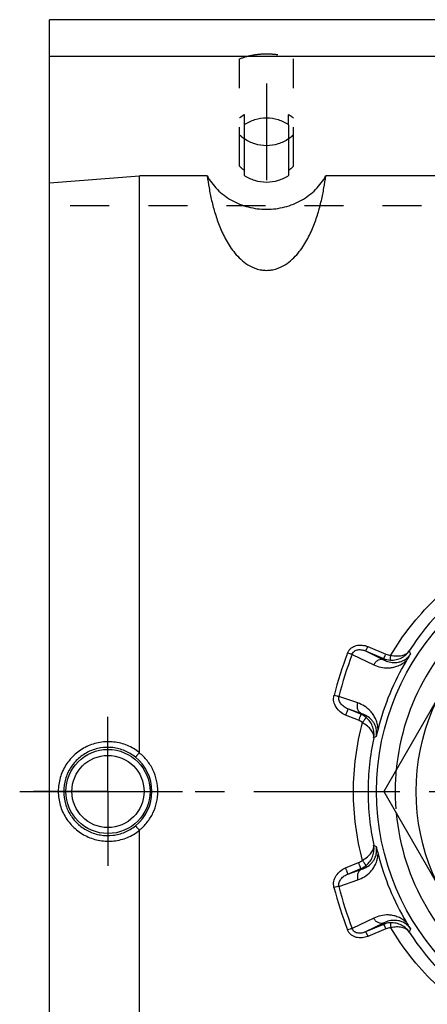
# Model space of a CAD drawing. Header units: millimetres. Extents: x 399 to 601, y 366 to 634.
# Tile 7 of 11: x 399 to 467, y 464 to 629. Entities that reach past the tile are written whole.
import ezdxf

# ---------------------------------------------------------------- set-up
doc = ezdxf.new("R2010")
doc.units = ezdxf.units.MM
doc.header["$LTSCALE"] = 65.185185
doc.linetypes.add('CENTER', pattern=[0.6, 0.375, -0.075, 0.075, -0.075])
doc.linetypes.add('HIDDEN', pattern=[0.2, 0.1, -0.1])
for name, color, linetype in [('ACHSEN_S', 7, 'CONTINUOUS'), ('FASEN', 7, 'CONTINUOUS'), ('FLAECHEN', 7, 'CONTINUOUS'), ('KOERPER', 7, 'CONTINUOUS'), ('KONST.EL_MIT_GEO', 7, 'CONTINUOUS')]:
    doc.layers.add(name, color=color, linetype=linetype)

msp = doc.modelspace()

# ---------------------------------------------------------------- linework, layer by layer
at = {"layer": 'ACHSEN_S', "color": 2, "linetype": 'CENTER'}
msp.add_line((398.75, 500), (601.25, 500), dxfattribs=at)
at = {"layer": 'FASEN', "color": 7, "linetype": 'Continuous'}
msp.add_circle((500, 500), 41.6, dxfattribs=at)
for start, end in [(125.3846, 174.6153), (185.3847, 234.6154)]:
    msp.add_arc((500, 500), 38.5, start, end, dxfattribs=at)
at = {"layer": 'FASEN', "color": 8, "linetype": 'HIDDEN'}
msp.add_arc((500, 500), 38.5, 174.6153, 185.3847, dxfattribs=at)
at = {"layer": 'FLAECHEN', "color": 7, "linetype": 'Continuous'}
for p, q in [((403.75, 622.86), (403.75, 629)), ((596.25, 629), (403.75, 629)), ((596.25, 622.86), (403.75, 622.86))]:
    msp.add_line(p, q, dxfattribs=at)
at = {"layer": 'FLAECHEN', "color": 2, "linetype": 'CENTER'}
for p, q in [((440, 618.33), (440, 602.19)), ((413.5, 500), (413.5, 512.45)), ((413.5, 500), (401.05, 500)), ((413.5, 500), (413.5, 487.55)), ((413.5, 500), (425.95, 500))]:
    msp.add_line(p, q, dxfattribs=at)
at = {"layer": 'FLAECHEN', "color": 8, "linetype": 'HIDDEN'}
msp.add_line((596.25, 597.86), (403.75, 597.86), dxfattribs=at)
at = {"layer": 'KOERPER', "color": 8, "linetype": 'HIDDEN'}
for p, q in [((435.5, 604.5), (435.5, 622.45)), ((444.5, 604.5), (444.5, 622.45)), ((436.3, 611.44), (436.3, 613.1)), ((443.7, 611.44), (443.7, 613.1))]:
    msp.add_line(p, q, dxfattribs=at)
at = {"layer": 'KOERPER', "color": 7, "linetype": 'Continuous'}
for p, q in [((436.3, 602.95), (436.3, 611.44)), ((443.7, 611.44), (443.7, 602.95))]:
    msp.add_line(p, q, dxfattribs=at)
at = {"layer": 'KOERPER', "color": 8, "linetype": 'HIDDEN'}
for centre, radius, start, end in [((439.69, 607.39), 6.66, 121.2797, 128.9478), ((439.9, 603.05), 10.68, 109.6952, 110.1039), ((438.77, 586.88), 26.32, 95.3837, 95.5404), ((440.1, 603.05), 10.68, 69.8961, 70.3048), ((441.23, 586.88), 26.32, 84.4596, 84.6163), ((440.29, 607.35), 6.7, 51.0787, 58.6938), ((439.65, 608.58), 5.82, 224.5329, 234.8765), ((440.39, 608.54), 5.76, 305.0733, 315.5174)]:
    msp.add_arc(centre, radius, start, end, dxfattribs=at)
at = {"layer": 'KOERPER', "color": 7, "linetype": 'Continuous'}
for points in [[(436.3, 611.44), (436.83, 611.81), (438.03, 612.39), (440, 612.69), (441.97, 612.39), (443.17, 611.81), (443.7, 611.44)], [(443.7, 602.95), (443.17, 602.58), (441.97, 602), (440, 601.7), (438.03, 602), (436.83, 602.58), (436.3, 602.95)]]:
    msp.add_open_spline(points, degree=3, knots=[0, 0, 0, 0, 0.247523, 0.5, 0.752477, 1, 1, 1, 1], dxfattribs=at)
at = {"layer": 'KONST.EL_MIT_GEO', "color": 7, "linetype": 'Continuous'}
for p, q in [((403.75, 377.14), (403.75, 622.86)), ((403.75, 601.73), (418.75, 602.92)), ((418.75, 506.52), (418.75, 602.92)), ((430.08, 602.92), (418.75, 602.92)), ((550.08, 602.92), (449.92, 602.92)), ((479.79, 535), (459.59, 500)), ((456.55, 523.48), (459.57, 522.22)), ((456.55, 523.48), (459.65, 521.97)), ((456.93, 524.22), (459.96, 522.96)), ((454.32, 522.92), (457.92, 521.17)), ((459.57, 522.22), (459.65, 521.97)), ((455.27, 514.79), (452.1, 515.88)), ((455.76, 512.9), (453.6, 513.8)), ((455.93, 512.99), (453.6, 513.8)), ((455.38, 511.89), (453.22, 512.77)), ((455.93, 512.99), (455.76, 512.9)), ((459.59, 500), (479.79, 465)), ((418.75, 397.08), (418.75, 493.48)), ((453.22, 487.23), (455.38, 488.11)), ((453.6, 486.2), (455.76, 487.1)), ((453.6, 486.2), (455.93, 487.01)), ((455.76, 487.1), (455.93, 487.01)), ((452.1, 484.12), (455.27, 485.21)), ((457.92, 478.83), (454.32, 477.08)), ((459.65, 478.03), (456.55, 476.52)), ((459.57, 477.78), (456.55, 476.52)), ((459.65, 478.03), (459.57, 477.78)), ((459.96, 477.04), (456.93, 475.78))]:
    msp.add_line(p, q, dxfattribs=at)
for centre, radius in [((500, 500), 35), ((413.5, 500), 7.03), ((413.5, 500), 6.03)]:
    msp.add_circle(centre, radius, dxfattribs=at)
at = {"layer": 'KONST.EL_MIT_GEO', "color": 8, "linetype": 'HIDDEN'}
for centre, radius, start, end in [((439.65, 613.84), 5.82, 224.5326, 234.8723), ((440.39, 613.8), 5.76, 305.078, 315.517)]:
    msp.add_arc(centre, radius, start, end, dxfattribs=at)
at = {"layer": 'KONST.EL_MIT_GEO', "color": 7, "linetype": 'Continuous'}
for centre, radius, start, end in [((500.22, 500.19), 43.19, 123.0346, 147.3345), ((583.01, 565.49), 126.33, 199.4157, 199.6684), ((513.25, 500.17), 63.96, 158.9689, 165.6512), ((514.18, 500.21), 64.03, 159.2181, 165.8297), ((500, 500), 42.65, 149.1335, 165.8665), ((460.91, 525.44), 3.49, 247.4105, 266.6037), ((460.91, 525.28), 2.5, 247.5106, 266.6192), ((454.42, 509.55), 2.53, 51.3091, 67.6978), ((454.42, 509.66), 3.51, 50.9864, 67.5355), ((498.84, 500), 44.36, 164.9428, 179.9973), ((500.56, 500), 43.58, 168.1121, 180.0005), ((512.32, 395.13), 126.18, 115.3311, 115.5428), ((413.49, 500), 7.36, 359.9903, 51.3713), ((413.49, 500), 7.36, 308.6287, 0.0097), ((498.84, 500), 44.36, 180.0027, 195.0572), ((500.56, 500), 43.58, 179.9995, 191.8879), ((512.32, 604.87), 126.18, 244.4571, 244.6687), ((500, 500), 42.65, 194.1335, 210.8665), ((454.42, 490.45), 2.53, 292.3022, 308.6909), ((454.42, 490.34), 3.51, 292.4645, 309.0136), ((513.12, 499.78), 63.83, 194.3418, 201.0382), ((514.03, 499.75), 63.87, 194.1622, 200.7899), ((460.91, 474.56), 3.49, 93.3893, 112.5964), ((460.91, 474.72), 2.5, 93.3808, 112.4894), ((583.01, 434.51), 126.33, 160.3318, 160.5844), ((500.22, 499.81), 43.19, 212.6655, 236.9654)]:
    msp.add_arc(centre, radius, start, end, dxfattribs=at)
at = {"layer": 'KONST.EL_MIT_GEO', "color": 8, "linetype": 'HIDDEN'}
msp.add_open_spline([(435.5, 622.45), (436.21, 622.73), (437.69, 623.16), (440, 623.38), (442.31, 623.16), (443.79, 622.73), (444.5, 622.45)], degree=3, knots=[0, 0, 0, 0, 0.24898, 0.5, 0.75102, 1, 1, 1, 1], dxfattribs=at)
at = {"layer": 'KONST.EL_MIT_GEO', "color": 7, "linetype": 'Continuous'}
for points, knots in [([(443.7, 609.09), (443.17, 608.71), (441.97, 608.13), (440, 607.84), (438.03, 608.13), (436.83, 608.71), (436.3, 609.09)], [0, 0, 0, 0, 0.247523, 0.5, 0.752477, 1, 1, 1, 1]), ([(430.08, 602.92), (430.17, 602.24), (430.39, 600.85), (430.82, 598.73), (431.4, 596.55), (432.17, 594.32), (433.03, 592.47), (433.92, 591.02), (434.72, 589.94), (435.69, 588.91), (436.87, 587.98), (438.07, 587.41), (439.14, 587.15), (440, 587.08), (440.86, 587.15), (441.93, 587.41), (443.13, 587.98), (444.31, 588.91), (445.28, 589.94), (446.08, 591.02), (446.97, 592.47), (447.83, 594.32), (448.6, 596.55), (449.18, 598.73), (449.61, 600.85), (449.83, 602.24), (449.92, 602.92)], [0, 0, 0, 0, 0.051454, 0.105051, 0.160916, 0.219283, 0.280622, 0.312708, 0.346003, 0.380861, 0.41783, 0.457562, 0.478557, 0.5, 0.521443, 0.542438, 0.58217, 0.619139, 0.653997, 0.687292, 0.719378, 0.780717, 0.839084, 0.894949, 0.948546, 1, 1, 1, 1]), ([(430.08, 602.92), (430.3, 602.5), (430.82, 601.69), (432.09, 600.21), (434.1, 598.7), (436.93, 597.57), (440, 597.18), (443.07, 597.57), (445.9, 598.7), (447.91, 600.21), (449.18, 601.69), (449.7, 602.5), (449.92, 602.92)], [0, 0, 0, 0, 0.059804, 0.12047, 0.244235, 0.371193, 0.5, 0.628807, 0.755765, 0.87953, 0.940196, 1, 1, 1, 1]), ([(460.77, 522.78), (461.76, 524.44), (463.96, 527.65), (467.86, 531.98), (472.27, 535.78), (475.52, 537.92), (477.2, 538.88)], [0, 0, 0, 0, 0.250295, 0.500065, 0.749798, 1, 1, 1, 1]), ([(453.55, 523.13), (453.6, 523.28), (453.76, 523.58), (454.09, 523.95), (454.51, 524.22), (454.97, 524.4), (455.47, 524.48), (456.14, 524.47), (456.63, 524.34), (456.93, 524.22)], [0, 0, 0, 0, 0.123855, 0.248146, 0.37297, 0.498263, 0.623849, 0.749539, 1, 1, 1, 1]), ([(454.32, 522.92), (454.35, 523.03), (454.45, 523.22), (454.68, 523.46), (454.97, 523.62), (455.4, 523.72), (455.95, 523.7), (456.36, 523.57), (456.55, 523.48)], [0, 0, 0, 0, 0.124275, 0.251009, 0.378765, 0.505946, 0.75541, 1, 1, 1, 1]), ([(456.55, 523.48), (456.55, 523.49), (456.56, 523.49), (456.58, 523.51), (456.6, 523.55), (456.64, 523.61), (456.69, 523.7), (456.74, 523.81), (456.83, 523.98), (456.89, 524.12), (456.93, 524.22)], [0, 0, 0, 0, 0.010992, 0.02916, 0.089318, 0.180929, 0.301773, 0.448546, 0.617121, 1, 1, 1, 1]), ([(460.71, 521.96), (461.03, 521.94), (461.66, 521.99), (462.55, 522.3), (463.3, 522.81), (463.7, 523.26), (463.86, 523.5)], [0, 0, 0, 0, 0.261523, 0.51514, 0.760261, 1, 1, 1, 1]), ([(460.77, 522.78), (461.09, 522.7), (461.71, 522.62), (462.6, 522.69), (463.25, 522.93), (463.64, 523.23), (463.8, 523.4), (463.86, 523.5)], [0, 0, 0, 0, 0.294539, 0.56056, 0.791942, 0.897825, 1, 1, 1, 1]), ([(454.32, 522.92), (454.27, 522.93), (454.16, 522.95), (453.9, 523.01), (453.69, 523.08), (453.55, 523.13)], [0, 0, 0, 0, 0.188513, 0.427098, 1, 1, 1, 1]), ([(459.65, 521.97), (459.5, 522.03), (459.16, 522.09), (458.66, 521.95), (458.22, 521.64), (458, 521.34), (457.92, 521.17)], [0, 0, 0, 0, 0.233524, 0.477542, 0.734468, 1, 1, 1, 1]), ([(457.92, 521.17), (458.29, 520.99), (459.09, 520.71), (460.17, 520.61), (461.09, 520.71), (461.84, 520.92), (462.64, 521.29), (463.14, 521.66), (463.39, 521.88)], [0, 0, 0, 0, 0.210539, 0.431655, 0.551413, 0.681712, 0.828423, 1, 1, 1, 1]), ([(459.57, 522.22), (459.58, 522.22), (459.58, 522.23), (459.6, 522.25), (459.63, 522.29), (459.67, 522.35), (459.71, 522.44), (459.77, 522.55), (459.83, 522.68), (459.89, 522.82), (459.94, 522.91), (459.96, 522.96)], [0, 0, 0, 0, 0.010698, 0.028722, 0.088823, 0.180546, 0.301588, 0.448572, 0.617298, 0.80289, 1, 1, 1, 1]), ([(459.65, 521.97), (459.93, 521.83), (460.53, 521.6), (461.36, 521.51), (462.08, 521.59), (462.7, 521.79), (463.26, 522.1), (463.72, 522.52), (463.94, 522.81), (464.05, 522.97)], [0, 0, 0, 0, 0.188593, 0.38809, 0.498751, 0.624491, 0.780933, 0.881416, 1, 1, 1, 1]), ([(460.71, 521.96), (460.71, 521.97), (460.71, 521.99), (460.72, 522.04), (460.72, 522.11), (460.73, 522.21), (460.74, 522.33), (460.75, 522.52), (460.76, 522.67), (460.77, 522.78)], [0, 0, 0, 0, 0.026038, 0.085796, 0.177624, 0.298932, 0.44629, 0.61553, 1, 1, 1, 1]), ([(464.05, 522.97), (464, 522.89), (463.78, 522.53), (463.56, 522.16), (463.39, 521.88)], [0, 0, 0, 0, 0.229798, 1, 1, 1, 1]), ([(453.22, 512.77), (452.9, 512.9), (452.3, 513.26), (451.6, 514.03), (451.26, 514.83), (451.19, 515.52), (451.24, 515.86), (451.28, 516.03)], [0, 0, 0, 0, 0.250822, 0.501043, 0.750287, 0.875191, 1, 1, 1, 1]), ([(452.1, 515.88), (452.05, 515.88), (451.93, 515.89), (451.66, 515.94), (451.43, 515.99), (451.28, 516.03)], [0, 0, 0, 0, 0.18604, 0.424897, 1, 1, 1, 1]), ([(453.6, 513.8), (453.39, 513.88), (452.98, 514.1), (452.55, 514.5), (452.29, 514.87), (452.15, 515.19), (452.07, 515.53), (452.08, 515.77), (452.1, 515.88)], [0, 0, 0, 0, 0.249856, 0.498404, 0.622873, 0.747634, 0.873139, 1, 1, 1, 1]), ([(453.6, 513.8), (453.6, 513.79), (453.6, 513.78), (453.6, 513.77), (453.59, 513.74), (453.58, 513.7), (453.56, 513.65), (453.54, 513.58), (453.49, 513.46), (453.44, 513.31), (453.37, 513.14), (453.3, 512.96), (453.24, 512.84), (453.22, 512.77)], [0, 0, 0, 0, 0.00874, 0.026445, 0.05321, 0.08883, 0.132961, 0.185161, 0.311553, 0.462824, 0.632741, 0.814294, 1, 1, 1, 1]), ([(455.93, 512.99), (455.78, 513.06), (455.51, 513.26), (455.24, 513.71), (455.15, 514.25), (455.21, 514.61), (455.27, 514.79)], [0, 0, 0, 0, 0.233524, 0.477542, 0.734468, 1, 1, 1, 1]), ([(458.64, 510.41), (458.62, 510.75), (458.53, 511.37), (458.23, 512.19), (457.84, 512.87), (457.26, 513.59), (456.43, 514.28), (455.66, 514.65), (455.27, 514.79)], [0, 0, 0, 0, 0.171577, 0.318288, 0.448587, 0.568345, 0.789461, 1, 1, 1, 1]), ([(455.76, 512.9), (455.76, 512.9), (455.76, 512.89), (455.76, 512.87), (455.75, 512.84), (455.74, 512.81), (455.72, 512.76), (455.7, 512.69), (455.66, 512.57), (455.6, 512.42), (455.53, 512.25), (455.46, 512.07), (455.41, 511.95), (455.38, 511.89)], [0, 0, 0, 0, 0.008642, 0.026283, 0.052987, 0.088541, 0.132605, 0.184735, 0.311002, 0.462204, 0.632155, 0.813897, 1, 1, 1, 1]), ([(458.33, 509.18), (458.38, 509.37), (458.42, 509.73), (458.39, 510.35), (458.22, 510.97), (457.92, 511.54), (457.47, 512.11), (456.82, 512.63), (456.23, 512.9), (455.93, 512.99)], [0, 0, 0, 0, 0.118584, 0.219067, 0.375509, 0.501249, 0.61191, 0.811407, 1, 1, 1, 1]), ([(456.63, 512.39), (456.63, 512.38), (456.63, 512.37), (456.62, 512.36), (456.61, 512.33), (456.58, 512.28), (456.53, 512.2), (456.45, 512.1), (456.35, 511.97), (456.25, 511.83), (456.13, 511.67), (456.04, 511.57), (456, 511.52)], [0, 0, 0, 0, 0.010052, 0.028548, 0.055797, 0.091665, 0.187935, 0.313739, 0.464148, 0.633211, 0.814221, 1, 1, 1, 1]), ([(457.91, 508.98), (457.97, 509.27), (458, 509.88), (457.81, 510.8), (457.36, 511.67), (456.9, 512.17), (456.63, 512.39)], [0, 0, 0, 0, 0.233364, 0.474687, 0.729876, 1, 1, 1, 1]), ([(457.91, 508.98), (457.93, 509.08), (457.93, 509.29), (457.87, 509.61), (457.73, 509.94), (457.43, 510.41), (456.86, 510.98), (456.31, 511.35), (456, 511.52)], [0, 0, 0, 0, 0.091089, 0.187523, 0.292975, 0.410069, 0.683094, 1, 1, 1, 1]), ([(458.64, 510.41), (458.61, 510.31), (458.51, 509.89), (458.41, 509.48), (458.33, 509.18)], [0, 0, 0, 0, 0.263745, 1, 1, 1, 1]), ([(418.75, 506.52), (418.14, 507), (416.78, 507.79), (414.5, 508.37), (412.15, 508.3), (409.9, 507.59), (407.93, 506.29), (406.39, 504.49), (405.42, 502.34), (405.2, 500.78), (405.2, 500)], [0, 0, 0, 0, 0.124609, 0.249264, 0.374086, 0.4991, 0.624256, 0.749485, 0.87474, 1, 1, 1, 1]), ([(418.08, 505.75), (417.55, 506.18), (416.35, 506.89), (414.34, 507.42), (412.25, 507.37), (410.26, 506.75), (408.52, 505.59), (407.16, 503.99), (406.3, 502.08), (406.11, 500.69), (406.11, 500)], [0, 0, 0, 0, 0.124495, 0.249039, 0.373798, 0.49881, 0.62401, 0.749311, 0.874651, 1, 1, 1, 1]), ([(418.08, 505.75), (418.09, 505.75), (418.1, 505.76), (418.11, 505.77), (418.13, 505.78), (418.17, 505.82), (418.23, 505.87), (418.31, 505.96), (418.4, 506.06), (418.51, 506.19), (418.62, 506.32), (418.69, 506.41), (418.73, 506.46)], [0, 0, 0, 0, 0.01015, 0.028156, 0.054575, 0.089381, 0.183159, 0.306556, 0.455403, 0.624582, 0.808239, 1, 1, 1, 1]), ([(421.85, 500), (421.85, 500.62), (421.71, 501.86), (421.09, 503.62), (420.1, 505.2), (419.22, 506.08), (418.73, 506.46)], [0, 0, 0, 0, 0.250062, 0.500082, 0.750052, 1, 1, 1, 1]), ([(405.2, 500), (405.2, 499.22), (405.42, 497.66), (406.39, 495.51), (407.93, 493.71), (409.9, 492.41), (412.15, 491.7), (414.5, 491.63), (416.78, 492.21), (418.14, 493), (418.75, 493.48)], [0, 0, 0, 0, 0.12526, 0.250515, 0.375744, 0.5009, 0.625914, 0.750736, 0.875391, 1, 1, 1, 1]), ([(406.11, 500), (406.11, 499.31), (406.3, 497.92), (407.16, 496.01), (408.52, 494.41), (410.26, 493.25), (412.25, 492.63), (414.34, 492.58), (416.35, 493.11), (417.55, 493.82), (418.08, 494.25)], [0, 0, 0, 0, 0.125349, 0.250689, 0.37599, 0.50119, 0.626202, 0.750961, 0.875505, 1, 1, 1, 1]), ([(418.73, 493.54), (419.22, 493.92), (420.1, 494.8), (421.09, 496.38), (421.71, 498.14), (421.85, 499.38), (421.85, 500)], [0, 0, 0, 0, 0.249948, 0.499918, 0.749938, 1, 1, 1, 1]), ([(418.73, 493.54), (418.69, 493.59), (418.62, 493.68), (418.51, 493.81), (418.4, 493.94), (418.31, 494.04), (418.23, 494.13), (418.17, 494.18), (418.13, 494.22), (418.11, 494.23), (418.1, 494.24), (418.09, 494.25), (418.08, 494.25)], [0, 0, 0, 0, 0.191761, 0.375418, 0.544597, 0.693444, 0.816841, 0.910619, 0.945425, 0.971844, 0.98985, 1, 1, 1, 1]), ([(455.93, 487.01), (456.23, 487.1), (456.82, 487.37), (457.47, 487.89), (457.92, 488.46), (458.22, 489.03), (458.39, 489.65), (458.42, 490.27), (458.38, 490.63), (458.33, 490.82)], [0, 0, 0, 0, 0.188592, 0.38809, 0.49875, 0.62449, 0.780933, 0.881418, 1, 1, 1, 1]), ([(456, 488.48), (456.31, 488.65), (456.86, 489.02), (457.43, 489.59), (457.73, 490.06), (457.87, 490.39), (457.93, 490.71), (457.93, 490.92), (457.91, 491.02)], [0, 0, 0, 0, 0.316906, 0.589931, 0.707025, 0.812477, 0.908911, 1, 1, 1, 1]), ([(456.63, 487.61), (456.9, 487.83), (457.36, 488.33), (457.81, 489.2), (458, 490.12), (457.97, 490.73), (457.91, 491.02)], [0, 0, 0, 0, 0.270124, 0.525313, 0.766636, 1, 1, 1, 1]), ([(458.33, 490.82), (458.36, 490.73), (458.46, 490.31), (458.56, 489.9), (458.64, 489.59)], [0, 0, 0, 0, 0.229799, 1, 1, 1, 1]), ([(455.27, 485.21), (455.66, 485.35), (456.43, 485.72), (457.26, 486.41), (457.84, 487.13), (458.23, 487.81), (458.53, 488.63), (458.62, 489.25), (458.64, 489.59)], [0, 0, 0, 0, 0.210538, 0.431654, 0.551412, 0.681711, 0.828422, 1, 1, 1, 1]), ([(451.28, 483.97), (451.24, 484.14), (451.19, 484.48), (451.26, 485.17), (451.6, 485.97), (452.3, 486.74), (452.9, 487.1), (453.22, 487.23)], [0, 0, 0, 0, 0.124809, 0.249713, 0.498957, 0.749178, 1, 1, 1, 1]), ([(453.6, 486.2), (453.6, 486.21), (453.6, 486.22), (453.6, 486.23), (453.59, 486.26), (453.58, 486.3), (453.56, 486.35), (453.54, 486.42), (453.49, 486.54), (453.44, 486.69), (453.37, 486.86), (453.3, 487.04), (453.24, 487.16), (453.22, 487.23)], [0, 0, 0, 0, 0.00874, 0.026445, 0.05321, 0.08883, 0.132961, 0.185161, 0.311553, 0.462824, 0.632741, 0.814294, 1, 1, 1, 1]), ([(455.76, 487.1), (455.76, 487.1), (455.76, 487.11), (455.76, 487.13), (455.75, 487.16), (455.74, 487.19), (455.72, 487.24), (455.7, 487.31), (455.66, 487.43), (455.6, 487.58), (455.53, 487.75), (455.46, 487.93), (455.41, 488.05), (455.38, 488.11)], [0, 0, 0, 0, 0.008642, 0.026283, 0.052987, 0.088541, 0.132605, 0.184735, 0.311002, 0.462204, 0.632155, 0.813897, 1, 1, 1, 1]), ([(456.63, 487.61), (456.63, 487.62), (456.63, 487.63), (456.62, 487.64), (456.61, 487.67), (456.58, 487.72), (456.53, 487.8), (456.45, 487.9), (456.35, 488.03), (456.25, 488.17), (456.13, 488.33), (456.04, 488.43), (456, 488.48)], [0, 0, 0, 0, 0.010052, 0.028548, 0.055797, 0.091665, 0.187936, 0.31374, 0.464148, 0.633212, 0.814221, 1, 1, 1, 1]), ([(452.1, 484.12), (452.08, 484.23), (452.07, 484.47), (452.15, 484.81), (452.29, 485.13), (452.55, 485.5), (452.98, 485.9), (453.39, 486.12), (453.6, 486.2)], [0, 0, 0, 0, 0.126861, 0.252366, 0.377127, 0.501596, 0.750144, 1, 1, 1, 1]), ([(455.93, 487.01), (455.78, 486.94), (455.51, 486.74), (455.24, 486.29), (455.15, 485.75), (455.21, 485.39), (455.27, 485.21)], [0, 0, 0, 0, 0.233524, 0.477542, 0.734468, 1, 1, 1, 1]), ([(452.1, 484.12), (452.05, 484.12), (451.93, 484.11), (451.66, 484.06), (451.43, 484.01), (451.28, 483.97)], [0, 0, 0, 0, 0.18604, 0.424897, 1, 1, 1, 1]), ([(463.39, 478.12), (463.14, 478.34), (462.64, 478.71), (461.84, 479.08), (461.09, 479.29), (460.17, 479.39), (459.09, 479.29), (458.29, 479.01), (457.92, 478.83)], [0, 0, 0, 0, 0.171578, 0.318289, 0.448588, 0.568346, 0.789462, 1, 1, 1, 1]), ([(459.65, 478.03), (459.5, 477.97), (459.16, 477.91), (458.66, 478.05), (458.22, 478.36), (458, 478.66), (457.92, 478.83)], [0, 0, 0, 0, 0.233524, 0.477542, 0.734468, 1, 1, 1, 1]), ([(459.57, 477.78), (459.58, 477.78), (459.58, 477.77), (459.6, 477.75), (459.63, 477.71), (459.67, 477.65), (459.71, 477.56), (459.77, 477.45), (459.83, 477.32), (459.89, 477.18), (459.94, 477.09), (459.96, 477.04)], [0, 0, 0, 0, 0.010698, 0.028722, 0.088823, 0.180546, 0.301588, 0.448572, 0.617298, 0.80289, 1, 1, 1, 1]), ([(464.05, 477.03), (463.94, 477.19), (463.72, 477.48), (463.26, 477.9), (462.7, 478.21), (462.08, 478.41), (461.36, 478.49), (460.53, 478.4), (459.93, 478.17), (459.65, 478.03)], [0, 0, 0, 0, 0.118582, 0.219067, 0.37551, 0.50125, 0.61191, 0.811408, 1, 1, 1, 1]), ([(463.86, 476.5), (463.7, 476.74), (463.3, 477.19), (462.55, 477.7), (461.66, 478.01), (461.03, 478.06), (460.71, 478.04)], [0, 0, 0, 0, 0.239739, 0.48486, 0.738477, 1, 1, 1, 1]), ([(460.71, 478.04), (460.71, 478.03), (460.71, 478.01), (460.72, 477.96), (460.72, 477.89), (460.73, 477.79), (460.74, 477.67), (460.75, 477.48), (460.76, 477.33), (460.77, 477.22)], [0, 0, 0, 0, 0.026038, 0.085796, 0.177624, 0.298932, 0.44629, 0.615529, 1, 1, 1, 1]), ([(463.86, 476.5), (463.8, 476.6), (463.64, 476.77), (463.25, 477.07), (462.6, 477.31), (461.71, 477.38), (461.09, 477.3), (460.77, 477.22)], [0, 0, 0, 0, 0.102175, 0.208058, 0.43944, 0.705461, 1, 1, 1, 1]), ([(463.39, 478.12), (463.45, 478.02), (463.66, 477.66), (463.89, 477.29), (464.05, 477.03)], [0, 0, 0, 0, 0.263745, 1, 1, 1, 1]), ([(454.32, 477.08), (454.27, 477.07), (454.16, 477.05), (453.9, 476.99), (453.69, 476.92), (453.55, 476.87)], [0, 0, 0, 0, 0.188513, 0.427098, 1, 1, 1, 1]), ([(456.93, 475.78), (456.63, 475.66), (456.14, 475.53), (455.47, 475.52), (454.97, 475.6), (454.51, 475.78), (454.09, 476.05), (453.76, 476.42), (453.6, 476.72), (453.55, 476.87)], [0, 0, 0, 0, 0.250461, 0.376151, 0.501737, 0.62703, 0.751854, 0.876145, 1, 1, 1, 1]), ([(456.55, 476.52), (456.36, 476.43), (455.95, 476.3), (455.4, 476.28), (454.97, 476.38), (454.68, 476.54), (454.45, 476.78), (454.35, 476.97), (454.32, 477.08)], [0, 0, 0, 0, 0.24459, 0.494054, 0.621235, 0.748991, 0.875725, 1, 1, 1, 1]), ([(456.55, 476.52), (456.55, 476.51), (456.56, 476.51), (456.58, 476.49), (456.6, 476.45), (456.64, 476.39), (456.69, 476.3), (456.74, 476.19), (456.83, 476.02), (456.89, 475.88), (456.93, 475.78)], [0, 0, 0, 0, 0.010992, 0.02916, 0.089318, 0.180929, 0.301773, 0.448546, 0.617121, 1, 1, 1, 1]), ([(477.2, 461.12), (475.52, 462.08), (472.27, 464.22), (467.86, 468.02), (463.96, 472.35), (461.76, 475.56), (460.77, 477.22)], [0, 0, 0, 0, 0.250202, 0.499935, 0.749705, 1, 1, 1, 1])]:
    msp.add_open_spline(points, degree=3, knots=knots, dxfattribs=at)
for points in [[(418.75, 506.52), (418.75, 506.5), (418.75, 506.48), (418.73, 506.46)], [(418.73, 493.54), (418.75, 493.52), (418.75, 493.5), (418.75, 493.48)]]:
    msp.add_open_spline(points, degree=3, dxfattribs=at)

doc.saveas('drawing.dxf')
